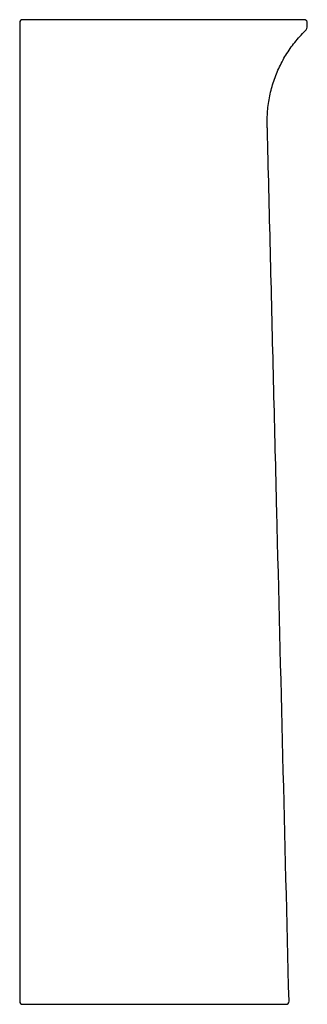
# Model space of a CAD drawing. Header units: millimetres. Extents: x 3792.956 to 3793.153, y 2520.998 to 2521.675.
import ezdxf

# ---------------------------------------------------------------- set-up
doc = ezdxf.new("R2010")
doc.units = ezdxf.units.MM
doc.layers.add('SANINDUSA', color=3, linetype='Continuous')

msp = doc.modelspace()

# ---------------------------------------------------------------- linework, layer by layer
at = {"layer": 'SANINDUSA'}
for p, q in [((3793.03382, 2521.67474), (3793.0338, 2521.67471)), ((3793.03382, 2521.67474), (3793.03382, 2521.67474)), ((3793.15323, 2521.67274), (3793.15313, 2521.67331)), ((3793.15323, 2521.67062), (3793.15323, 2521.67274)), ((3792.95773, 2520.99777), (3793.05504, 2520.99777))]:
    msp.add_line(p, q, dxfattribs=at)
for centre, radius, start, end in [((3792.95773, 2521.67274), 0.002, 89.99974, 180), ((3793.14823, 2521.67062), 0.005, 314.53329, 0.00002), ((3792.95773, 2520.99977), 0.002, 180, 270), ((3793.13868, 2520.99977), 0.002, 270, 1.42027)]:
    msp.add_arc(centre, radius, start, end, dxfattribs=at)
for points, knots in [([(3792.95573, 2521.67274), (3792.95573, 2521.67241), (3792.95573, 2521.67212), (3792.95573, 2521.67158), (3792.95573, 2521.67135), (3792.95573, 2521.67117)], [0, 0, 0, 0, 0.5, 0.5, 1, 1, 1, 1]), ([(3793.03382, 2521.67465), (3793.02824, 2521.67466), (3793.01225, 2521.6747), (3792.98688, 2521.67475), (3792.9671, 2521.67474), (3792.95773, 2521.67474)], [0, 0, 0, 0, 0.220078, 0.630535, 1, 1, 1, 1]), ([(3793.0507, 2521.67471), (3793.0474, 2521.67468), (3793.04177, 2521.67463), (3793.03615, 2521.67466), (3793.03382, 2521.67467)], [0, 0, 0, 0, 0.586736, 1, 1, 1, 1]), ([(3793.15029, 2521.67471), (3793.15021, 2521.67471), (3793.14987, 2521.67471), (3793.1486, 2521.67471), (3793.14629, 2521.67471), (3793.14312, 2521.67471), (3793.13926, 2521.67471), (3793.13478, 2521.67471), (3793.12976, 2521.67471), (3793.12407, 2521.67471), (3793.11783, 2521.67471), (3793.11112, 2521.67471), (3793.10397, 2521.67471), (3793.09631, 2521.67471), (3793.08808, 2521.67471), (3793.07935, 2521.67471), (3793.0701, 2521.67471), (3793.06052, 2521.67471), (3793.05397, 2521.67471), (3793.05068, 2521.67471)], [0, 0, 0, 0, 0.017548, 0.078399, 0.139709, 0.202476, 0.265748, 0.324131, 0.38292, 0.442987, 0.503496, 0.561879, 0.620668, 0.680734, 0.741242, 0.804574, 0.868425, 0.933926, 1, 1, 1, 1]), ([(3793.15318, 2521.67284), (3793.15318, 2521.67302), (3793.15316, 2521.67342), (3793.15286, 2521.67395), (3793.15246, 2521.67435), (3793.15208, 2521.67457), (3793.15179, 2521.67468), (3793.15156, 2521.67474), (3793.15138, 2521.67476), (3793.1512, 2521.67477), (3793.151, 2521.67478), (3793.15077, 2521.67478), (3793.15063, 2521.67478)], [0, 0, 0, 0, 0.044122, 0.102937, 0.15208, 0.196103, 0.238543, 0.291723, 0.366748, 0.482911, 0.687152, 1, 1, 1, 1]), ([(3793.15229, 2521.67444), (3793.15208, 2521.67454), (3793.15168, 2521.67474), (3793.15118, 2521.67476), (3793.15092, 2521.67472), (3793.15088, 2521.67471)], [0, 0, 0, 0, 0.459044, 0.9195065, 1, 1, 1, 1]), ([(3792.95573, 2521.67117), (3792.95573, 2521.66925), (3792.95573, 2521.66714), (3792.95573, 2521.66258), (3792.95573, 2521.66012), (3792.95573, 2521.65682), (3792.95573, 2521.65615), (3792.95573, 2521.65478), (3792.95573, 2521.65409), (3792.95573, 2521.65198), (3792.95573, 2521.65055), (3792.95573, 2521.64617), (3792.95573, 2521.64313), (3792.95573, 2521.63839), (3792.95573, 2521.63678), (3792.95573, 2521.63432), (3792.95573, 2521.63349), (3792.95573, 2521.63182), (3792.95573, 2521.63098), (3792.95573, 2521.62677), (3792.95573, 2521.62335), (3792.95573, 2521.61644), (3792.95573, 2521.61294), (3792.95573, 2521.60762), (3792.95573, 2521.60583), (3792.95573, 2521.60316), (3792.95573, 2521.60227), (3792.95573, 2521.60048), (3792.95573, 2521.59959), (3792.95573, 2521.59692), (3792.95573, 2521.59514), (3792.95573, 2521.59157), (3792.95573, 2521.58979), (3792.95573, 2521.58444), (3792.95573, 2521.58088), (3792.95573, 2521.57553), (3792.95573, 2521.57375), (3792.95573, 2521.57152), (3792.95573, 2521.57107), (3792.95573, 2521.57018), (3792.95573, 2521.56974), (3792.95573, 2521.5684), (3792.95573, 2521.56751), (3792.95573, 2521.56305), (3792.95573, 2521.55949), (3792.95573, 2521.54166), (3792.95573, 2521.5274), (3792.95573, 2521.4561), (3792.95573, 2521.39906), (3792.95573, 2521.22793), (3792.95573, 2521.11385), (3792.95573, 2520.99977)], [0, 0, 0, 0, 0.015625, 0.015625, 0.03125, 0.03125, 0.035156, 0.035156, 0.039062, 0.039062, 0.046875, 0.046875, 0.0625, 0.0625, 0.070312, 0.070312, 0.074219, 0.074219, 0.078125, 0.078125, 0.09375, 0.09375, 0.109375, 0.109375, 0.117187, 0.117187, 0.121094, 0.121094, 0.125, 0.125, 0.132812, 0.132812, 0.140625, 0.140625, 0.15625, 0.15625, 0.164062, 0.164062, 0.166016, 0.166016, 0.167969, 0.167969, 0.171875, 0.171875, 0.1875, 0.1875, 0.25, 0.25, 0.5, 0.5, 1, 1, 1, 1]), ([(3793.14068, 2520.99982), (3793.13789, 2521.11215), (3793.13371, 2521.28064), (3793.12954, 2521.44913), (3793.12745, 2521.53338), (3793.12675, 2521.56146), (3793.12597, 2521.59305), (3793.12588, 2521.59657), (3793.12577, 2521.60095), (3793.12575, 2521.60183), (3793.12571, 2521.60359), (3793.1257, 2521.60446), (3793.12571, 2521.60709), (3793.12577, 2521.60884), (3793.12611, 2521.61408), (3793.12655, 2521.61756), (3793.12753, 2521.62276), (3793.12791, 2521.62449), (3793.12878, 2521.62794), (3793.12926, 2521.62965), (3793.13087, 2521.6347), (3793.13214, 2521.63798), (3793.13506, 2521.64437), (3793.13671, 2521.64748), (3793.13949, 2521.65201), (3793.14047, 2521.6535), (3793.14251, 2521.65641), (3793.14357, 2521.65783), (3793.14687, 2521.66197), (3793.14922, 2521.66458), (3793.15173, 2521.66705)], [0, 0, 0, 0, 0.5, 0.75, 0.75, 0.875, 0.875, 0.890625, 0.890625, 0.894531, 0.894531, 0.898437, 0.898437, 0.90625, 0.90625, 0.921875, 0.921875, 0.929687, 0.929687, 0.9375, 0.9375, 0.953125, 0.953125, 0.96875, 0.96875, 0.976562, 0.976562, 0.984375, 0.984375, 1, 1, 1, 1]), ([(3793.05504, 2520.99777), (3793.05974, 2520.99777), (3793.06436, 2520.99777), (3793.07344, 2520.99777), (3793.07791, 2520.99777), (3793.0823, 2520.99777)], [0, 0, 0, 0, 0.5, 0.5, 1, 1, 1, 1]), ([(3793.0823, 2520.99777), (3793.08692, 2520.99777), (3793.09133, 2520.99777), (3793.09973, 2520.99777), (3793.10372, 2520.99777), (3793.1075, 2520.99777)], [0, 0, 0, 0, 0.5, 0.5, 1, 1, 1, 1]), ([(3793.1075, 2520.99777), (3793.10873, 2520.99777), (3793.10992, 2520.99777), (3793.11225, 2520.99777), (3793.11339, 2520.99777), (3793.1167, 2520.99777), (3793.11876, 2520.99777), (3793.1226, 2520.99777), (3793.12438, 2520.99777), (3793.12766, 2520.99777), (3793.12916, 2520.99777), (3793.13118, 2520.99777), (3793.13182, 2520.99777), (3793.133, 2520.99777), (3793.13355, 2520.99777), (3793.13507, 2520.99777), (3793.13591, 2520.99777), (3793.13728, 2520.99777), (3793.1378, 2520.99777), (3793.13833, 2520.99777), (3793.13846, 2520.99777), (3793.13863, 2520.99777), (3793.13868, 2520.99777), (3793.13868, 2520.99777)], [0, 0, 0, 0, 0.0625, 0.0625, 0.125, 0.125, 0.25, 0.25, 0.375, 0.375, 0.5, 0.5, 0.5625, 0.5625, 0.625, 0.625, 0.75, 0.75, 0.875, 0.875, 0.9375, 0.9375, 1, 1, 1, 1])]:
    msp.add_open_spline(points, degree=3, knots=knots, dxfattribs=at)

doc.saveas('drawing.dxf')
